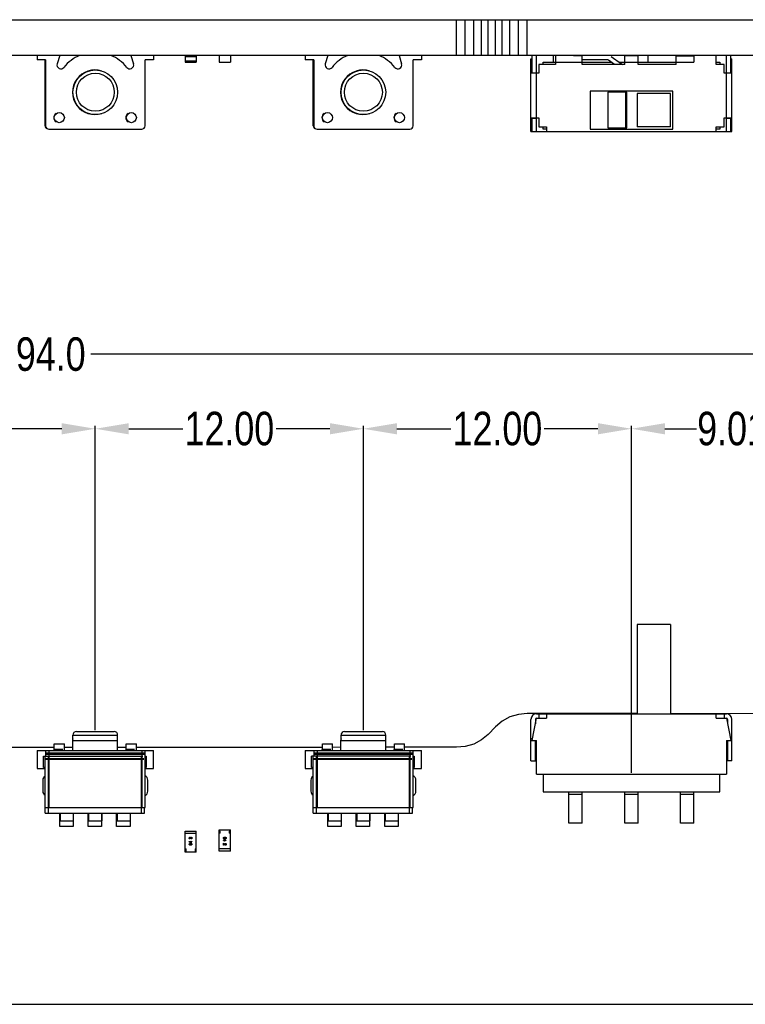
# Model space of a CAD drawing. Header units: inches. Extents: x -18 to 94, y -6 to 41.
# Tile 14 of 21: x 35 to 67, y -6 to 38. Entities that reach past the tile are written whole.
import ezdxf

# ---------------------------------------------------------------- set-up
doc = ezdxf.new("R2010")
doc.units = ezdxf.units.IN
doc.header["$LTSCALE"] = 1.21
doc.header["$MEASUREMENT"] = 0
doc.header["$PDMODE"] = 3
doc.header["$PDSIZE"] = 0.3125
doc.layers.get('0').update_dxf_attribs({"linetype": 'CONTINUOUS'})
doc.layers.get('Defpoints').update_dxf_attribs({"linetype": 'CONTINUOUS'})
doc.layers.add('DIM', color=3, linetype='CONTINUOUS')
doc.styles.get("Standard").update_dxf_attribs({"font": 'txt', "width": 0.8})
doc.dimstyles.get("Standard").update_dxf_attribs({"dimtxt": 0.15625, "dimasz": 0.1875, "dimexe": 0.125, "dimexo": 0.0625, "dimgap": 0.09, "dimtad": 0, "dimtih": 1, "dimtoh": 1, "dimzin": 4, "dimdsep": 46, "dimtxsty": 'STANDARD', "dimblk": '_FILLED', "dimblk1": '_FILLED', "dimblk2": '_FILLED', "dimcen": 0.09, "dimazin": 1, "dimtp": 0.01, "dimtm": 0.01, "dimtfac": 1, "dimtofl": 0, "dimtmove": 0, "dimatfit": 3, "dimldrblk": '_FILLED', "dimfxl": 1, "dimtolj": 1, "dimtzin": 4, "dimarcsym": 0})

# ---------------------------------------------------------------- blocks, each defined once
blk = doc.blocks.new('_FILLED')
at = {"color": 0, "linetype": 'ByBlock'}
blk.add_solid([(0, 0), (-1, 0.167), (-1, -0.167)], dxfattribs=at)
blk = doc.blocks.new('*D8')
at = {"layer": 'Defpoints', "color": 0}
for p in [(24.02, 19.29), (24.02, 8.326), (38.02, 5.726)]:
    blk.add_point(p, dxfattribs=at)
at = {"layer": 'DIM', "color": 0, "lineweight": -2}
for p, q in [((24.02, 8.389), (24.02, 19.415)), ((38.02, 5.789), (38.02, 19.415)), ((25.52, 19.29), (28.93, 19.29)), ((36.52, 19.29), (33.11, 19.29))]:
    blk.add_line(p, q, dxfattribs=at)
at = {"layer": 'DIM', "color": 0, "lineweight": -2, "xscale": 1.5, "yscale": 1.5, "zscale": 1.5, "rotation": 180}
blk.add_blockref('_FILLED', (24.02, 19.29), dxfattribs=at)
at = {"layer": 'DIM', "color": 0, "lineweight": -2, "xscale": 1.5, "yscale": 1.5, "zscale": 1.5}
blk.add_blockref('_FILLED', (38.02, 19.29), dxfattribs=at)
at = {"layer": 'DIM', "color": 0, "insert": (31.02, 19.29), "char_height": 1.5, "attachment_point": 5}
blk.add_mtext('\\A1;14.00', dxfattribs=at)
blk = doc.blocks.new('*D9')
at = {"layer": 'Defpoints', "color": 0}
for p in [(38.02, 19.29), (38.02, 5.726), (50.02, 5.726)]:
    blk.add_point(p, dxfattribs=at)
at = {"layer": 'DIM', "color": 0, "lineweight": -2}
for p, q in [((38.02, 5.789), (38.02, 19.415)), ((50.02, 5.789), (50.02, 19.415)), ((39.52, 19.29), (41.93, 19.29)), ((48.52, 19.29), (46.11, 19.29))]:
    blk.add_line(p, q, dxfattribs=at)
at = {"layer": 'DIM', "color": 0, "lineweight": -2, "xscale": 1.5, "yscale": 1.5, "zscale": 1.5, "rotation": 180}
blk.add_blockref('_FILLED', (38.02, 19.29), dxfattribs=at)
at = {"layer": 'DIM', "color": 0, "lineweight": -2, "xscale": 1.5, "yscale": 1.5, "zscale": 1.5}
blk.add_blockref('_FILLED', (50.02, 19.29), dxfattribs=at)
at = {"layer": 'DIM', "color": 0, "insert": (44.02, 19.29), "char_height": 1.5, "attachment_point": 5}
blk.add_mtext('\\A1;12.00', dxfattribs=at)
blk = doc.blocks.new('*D10')
at = {"layer": 'Defpoints', "color": 0}
for p in [(50.02, 19.29), (50.02, 5.726), (62.02, 3.826)]:
    blk.add_point(p, dxfattribs=at)
at = {"layer": 'DIM', "color": 0, "lineweight": -2}
for p, q in [((50.02, 5.789), (50.02, 19.415)), ((62.02, 3.889), (62.02, 19.415)), ((51.52, 19.29), (53.93, 19.29)), ((60.52, 19.29), (58.11, 19.29))]:
    blk.add_line(p, q, dxfattribs=at)
at = {"layer": 'DIM', "color": 0, "lineweight": -2, "xscale": 1.5, "yscale": 1.5, "zscale": 1.5, "rotation": 180}
blk.add_blockref('_FILLED', (50.02, 19.29), dxfattribs=at)
at = {"layer": 'DIM', "color": 0, "lineweight": -2, "xscale": 1.5, "yscale": 1.5, "zscale": 1.5}
blk.add_blockref('_FILLED', (62.02, 19.29), dxfattribs=at)
at = {"layer": 'DIM', "color": 0, "insert": (56.02, 19.29), "char_height": 1.5, "attachment_point": 5}
blk.add_mtext('\\A1;12.00', dxfattribs=at)
blk = doc.blocks.new('*D12')
at = {"layer": 'Defpoints', "color": 0}
for p in [(62.02, 19.29), (71.03, 5.741), (62.02, 3.826)]:
    blk.add_point(p, dxfattribs=at)
at = {"layer": 'DIM', "color": 0, "lineweight": -2}
for p, q in [((62.02, 3.889), (62.02, 19.415)), ((71.03, 5.804), (71.03, 19.415)), ((63.52, 19.29), (64.935, 19.29)), ((69.53, 19.29), (68.115, 19.29))]:
    blk.add_line(p, q, dxfattribs=at)
at = {"layer": 'DIM', "color": 0, "lineweight": -2, "xscale": 1.5, "yscale": 1.5, "zscale": 1.5, "rotation": 180}
blk.add_blockref('_FILLED', (62.02, 19.29), dxfattribs=at)
at = {"layer": 'DIM', "color": 0, "lineweight": -2, "xscale": 1.5, "yscale": 1.5, "zscale": 1.5}
blk.add_blockref('_FILLED', (71.03, 19.29), dxfattribs=at)
at = {"layer": 'DIM', "color": 0, "insert": (66.525, 19.29), "char_height": 1.5, "attachment_point": 5}
blk.add_mtext('\\A1;9.01', dxfattribs=at)
blk = doc.blocks.new('*D13')
at = {"layer": 'Defpoints', "color": 0}
for p in [(83.03, 22.624), (-10.98, 8.526), (83.03, 8.456)]:
    blk.add_point(p, dxfattribs=at)
at = {"layer": 'DIM', "color": 0, "lineweight": -2}
for p, q in [((-10.98, 8.589), (-10.98, 22.749)), ((-9.48, 22.624), (34.235, 22.624)), ((81.53, 22.624), (37.815, 22.624)), ((83.03, 8.519), (83.03, 22.749))]:
    blk.add_line(p, q, dxfattribs=at)
at = {"layer": 'DIM', "color": 0, "lineweight": -2, "xscale": 1.5, "yscale": 1.5, "zscale": 1.5, "rotation": 180}
blk.add_blockref('_FILLED', (-10.98, 22.624), dxfattribs=at)
at = {"layer": 'DIM', "color": 0, "lineweight": -2, "xscale": 1.5, "yscale": 1.5, "zscale": 1.5}
blk.add_blockref('_FILLED', (83.03, 22.624), dxfattribs=at)
at = {"layer": 'DIM', "color": 0, "insert": (36.025, 22.624), "char_height": 1.5, "attachment_point": 5}
blk.add_mtext('\\A1;94.0', dxfattribs=at)

msp = doc.modelspace()

# ---------------------------------------------------------------- linework, layer by layer
at = {"color": 7, "linetype": 'Continuous'}
for p, q in [((-10.99, 37.609), (83.03, 37.609)), ((54.192, 36.009), (54.192, 37.609)), ((54.584, 36.009), (54.584, 37.609)), ((54.961, 36.009), (54.961, 37.609)), ((55.308, 36.009), (55.308, 37.609)), ((55.613, 36.009), (55.613, 37.609)), ((55.934, 36.009), (55.934, 37.609)), ((56.232, 36.009), (56.232, 37.609)), ((56.58, 36.009), (56.58, 37.609)), ((56.957, 36.009), (56.957, 37.609)), ((57.349, 36.009), (57.349, 37.609)), ((83.03, 36.009), (-10.99, 36.009)), ((35.42, 36.009), (35.42, 35.809)), ((35.795, 35.809), (35.42, 35.809)), ((35.775, 32.859), (35.775, 35.809)), ((35.795, 35.809), (35.795, 32.859)), ((36.426, 36.009), (36.311, 35.632)), ((39.615, 36.009), (39.729, 35.632)), ((40.62, 35.809), (40.245, 35.809)), ((40.245, 32.859), (40.245, 35.809)), ((40.62, 36.009), (40.62, 35.809)), ((42.04, 36.009), (42.04, 35.709)), ((42.04, 35.959), (42.54, 35.959)), ((42.04, 35.759), (42.54, 35.759)), ((42.54, 36.009), (42.54, 35.709)), ((43.564, 36.009), (43.564, 35.709)), ((44.064, 36.009), (44.064, 35.709)), ((47.42, 36.009), (47.42, 35.809)), ((47.795, 35.809), (47.42, 35.809)), ((47.775, 32.859), (47.775, 35.809)), ((47.795, 35.809), (47.795, 32.859)), ((48.426, 36.009), (48.311, 35.632)), ((51.615, 36.009), (51.729, 35.632)), ((52.62, 35.809), (52.245, 35.809)), ((52.245, 32.859), (52.245, 35.809)), ((52.62, 36.009), (52.62, 35.809)), ((57.52, 35.859), (57.57, 35.859)), ((57.52, 32.609), (57.52, 35.859)), ((57.57, 35.759), (57.52, 35.759)), ((57.57, 35.234), (57.57, 36.009)), ((57.77, 32.609), (57.77, 36.009)), ((58.52, 36.009), (58.52, 35.709)), ((58.62, 36.009), (58.62, 35.609)), ((59.82, 35.991), (59.42, 35.991)), ((59.508, 35.991), (59.508, 36.009)), ((59.602, 36.009), (59.602, 35.991)), ((59.82, 35.609), (59.82, 35.991)), ((60.94, 35.809), (59.82, 35.809)), ((61.257, 35.609), (60.997, 35.79)), ((61.112, 35.954), (61.57, 35.633)), ((62.32, 35.991), (61.72, 35.991)), ((61.72, 35.609), (61.72, 35.991)), ((62.127, 35.991), (62.134, 35.999)), ((62.134, 35.999), (62.141, 35.991)), ((62.32, 35.609), (62.32, 35.991)), ((62.77, 35.709), (62.77, 36.009)), ((64.02, 35.991), (64.82, 35.991)), ((64.02, 35.609), (64.02, 35.991)), ((64.82, 36.009), (64.82, 35.709)), ((65.82, 35.609), (65.82, 36.009)), ((66.27, 32.609), (66.27, 36.009)), ((66.47, 35.234), (66.47, 36.009)), ((66.47, 35.859), (66.52, 35.859)), ((66.52, 35.759), (66.47, 35.759)), ((66.52, 32.609), (66.52, 35.859)), ((42.04, 35.709), (42.54, 35.709)), ((43.564, 35.709), (44.064, 35.709)), ((57.52, 35.382), (57.57, 35.382)), ((57.52, 35.295), (57.57, 35.295)), ((58.62, 35.609), (57.87, 35.609)), ((57.87, 35.609), (57.87, 35.209)), ((58.07, 35.709), (61.114, 35.709)), ((58.07, 35.609), (58.07, 35.709)), ((61.72, 35.609), (59.82, 35.609)), ((61.463, 35.709), (64.82, 35.709)), ((64.02, 35.609), (62.32, 35.609)), ((65.82, 35.709), (65.97, 35.709)), ((66.17, 35.609), (65.82, 35.609)), ((65.97, 35.709), (65.97, 35.609)), ((66.17, 35.209), (66.17, 35.609)), ((66.47, 35.382), (66.52, 35.382)), ((66.47, 35.295), (66.52, 35.295)), ((57.87, 35.209), (57.52, 35.209)), ((57.57, 35.234), (57.77, 35.234)), ((57.72, 35.209), (57.72, 35.234)), ((66.52, 35.209), (66.17, 35.209)), ((66.27, 35.234), (66.47, 35.234)), ((66.32, 35.234), (66.32, 35.209)), ((63.87, 34.409), (60.17, 34.409)), ((60.17, 34.409), (60.17, 32.709)), ((63.87, 32.709), (63.87, 34.409)), ((61.82, 34.359), (60.97, 34.359)), ((60.97, 34.359), (60.97, 32.759)), ((61.77, 32.759), (61.77, 34.359)), ((61.82, 32.759), (61.82, 34.359)), ((63.77, 34.309), (62.27, 34.309)), ((62.27, 34.309), (62.27, 32.809)), ((63.77, 32.809), (63.77, 34.309)), ((57.52, 33.209), (57.87, 33.209)), ((57.57, 33.122), (57.52, 33.122)), ((57.77, 33.184), (57.57, 33.184)), ((57.57, 32.609), (57.57, 33.184)), ((57.72, 33.184), (57.72, 33.209)), ((57.87, 33.209), (57.87, 32.809)), ((66.17, 33.209), (66.52, 33.209)), ((66.17, 32.809), (66.17, 33.209)), ((66.47, 33.184), (66.27, 33.184)), ((66.32, 33.209), (66.32, 33.184)), ((66.47, 32.609), (66.47, 33.184)), ((66.52, 33.122), (66.47, 33.122)), ((35.945, 32.709), (40.095, 32.709)), ((47.945, 32.709), (52.095, 32.709)), ((57.57, 33.035), (57.52, 33.035)), ((57.52, 32.659), (57.57, 32.659)), ((57.87, 32.809), (58.22, 32.809)), ((58.07, 32.709), (58.07, 32.809)), ((58.22, 32.709), (58.07, 32.709)), ((58.22, 32.809), (58.22, 32.609)), ((60.17, 32.709), (63.87, 32.709)), ((60.97, 32.759), (61.82, 32.759)), ((63.77, 32.809), (62.27, 32.809)), ((65.82, 32.809), (66.17, 32.809)), ((65.82, 32.609), (65.82, 32.809)), ((65.97, 32.709), (65.82, 32.709)), ((65.97, 32.809), (65.97, 32.709)), ((66.52, 33.035), (66.47, 33.035)), ((66.47, 32.659), (66.52, 32.659)), ((57.52, 32.609), (66.52, 32.609)), ((63.77, 10.526), (62.27, 10.526)), ((62.27, 10.526), (62.27, 6.526)), ((63.77, 10.526), (63.77, 6.526)), ((56.232, 6.197), (55.934, 5.94)), ((56.58, 6.383), (56.232, 6.197)), ((56.957, 6.497), (56.58, 6.383)), ((57.349, 6.536), (56.957, 6.497)), ((62.27, 6.533), (57.349, 6.536)), ((57.52, 4.426), (57.52, 6.276)), ((57.57, 5.326), (57.77, 6.326)), ((57.72, 6.276), (57.72, 6.076)), ((57.77, 6.526), (66.27, 6.526)), ((57.77, 6.326), (58.22, 6.326)), ((57.87, 6.526), (57.87, 6.326)), ((58.22, 6.526), (58.22, 6.326)), ((75.02, 6.526), (63.77, 6.532)), ((65.82, 6.326), (65.82, 6.526)), ((65.82, 6.326), (66.27, 6.326)), ((66.17, 6.526), (66.17, 6.326)), ((66.27, 6.326), (66.47, 5.326)), ((66.32, 6.276), (66.32, 6.076)), ((66.52, 4.426), (66.52, 6.276)), ((55.934, 5.94), (55.613, 5.605)), ((37, 5.327), (37, 4.876)), ((37, 5.327), (39, 5.327)), ((37.02, 5.402), (37.02, 5.576)), ((37.02, 5.576), (39.02, 5.576)), ((37.17, 5.726), (38.87, 5.726)), ((39.02, 4.876), (39.02, 5.576)), ((49, 5.327), (51, 5.327)), ((49, 5.327), (49, 4.876)), ((49.02, 5.576), (51.02, 5.576)), ((49.02, 5.402), (49.02, 5.576)), ((49.17, 5.726), (50.87, 5.726)), ((51.02, 4.876), (51.02, 5.576)), ((55.308, 5.355), (54.961, 5.169)), ((55.613, 5.605), (55.308, 5.355)), ((57.52, 5.426), (57.59, 5.426)), ((57.52, 5.326), (57.77, 5.326)), ((57.72, 5.313), (57.52, 5.313)), ((57.72, 4.426), (57.72, 5.326)), ((57.77, 3.826), (57.77, 5.326)), ((66.27, 5.326), (66.52, 5.326)), ((66.27, 5.326), (66.27, 3.826)), ((66.32, 5.326), (66.32, 4.426)), ((66.52, 5.313), (66.32, 5.313)), ((66.436, 5.499), (66.52, 5.499)), ((66.453, 5.413), (66.52, 5.413)), ((36.183, 5.017), (33.849, 5.016)), ((35.42, 4.876), (35.42, 4.076)), ((35.42, 4.876), (40.62, 4.876)), ((35.795, 4.876), (35.795, 4.627)), ((35.945, 4.876), (35.945, 4.776)), ((36.163, 4.927), (36.163, 4.876)), ((36.558, 4.927), (36.163, 4.927)), ((36.183, 4.927), (36.183, 5.176)), ((36.183, 5.176), (36.634, 5.176)), ((36.634, 4.876), (36.634, 5.176)), ((37, 5.018), (36.634, 5.018)), ((39.406, 5.019), (39.02, 5.019)), ((39.386, 4.927), (39.386, 4.876)), ((39.781, 4.927), (39.386, 4.927)), ((39.406, 4.927), (39.406, 5.176)), ((39.406, 5.176), (39.858, 5.176)), ((39.858, 4.876), (39.858, 5.176)), ((48.183, 5.023), (39.858, 5.019)), ((40.095, 4.876), (40.095, 4.776)), ((40.245, 2.326), (40.245, 4.876)), ((40.62, 4.076), (40.62, 4.876)), ((47.42, 4.876), (52.62, 4.876)), ((47.42, 4.876), (47.42, 4.076)), ((47.795, 4.876), (47.795, 4.627)), ((47.945, 4.876), (47.945, 4.776)), ((48.558, 4.927), (48.163, 4.927)), ((48.163, 4.927), (48.163, 4.876)), ((48.183, 5.176), (48.634, 5.176)), ((48.183, 4.927), (48.183, 5.176)), ((48.634, 4.876), (48.634, 5.176)), ((49, 5.024), (48.634, 5.023)), ((51.406, 5.025), (51.02, 5.025)), ((51.781, 4.927), (51.386, 4.927)), ((51.386, 4.927), (51.386, 4.876)), ((51.406, 5.176), (51.858, 5.176)), ((51.406, 4.927), (51.406, 5.176)), ((51.858, 4.876), (51.858, 5.176)), ((54.192, 5.026), (51.858, 5.025)), ((52.095, 4.876), (52.095, 4.776)), ((52.245, 2.326), (52.245, 4.876)), ((52.62, 4.076), (52.62, 4.876)), ((54.584, 5.055), (54.192, 5.026)), ((54.961, 5.169), (54.584, 5.055)), ((35.7, 4.127), (35.7, 4.627)), ((35.7, 4.627), (40.15, 4.627)), ((35.775, 2.077), (35.775, 4.627)), ((35.775, 4.527), (40.195, 4.527)), ((40.195, 4.473), (35.775, 4.473)), ((35.795, 4.776), (40.245, 4.776)), ((35.795, 4.722), (40.245, 4.722)), ((35.795, 4.527), (35.795, 4.473)), ((35.825, 4.776), (35.825, 4.722)), ((35.925, 4.527), (35.925, 4.627)), ((35.925, 2.077), (35.925, 4.473)), ((35.945, 4.722), (35.945, 2.326)), ((35.975, 4.776), (35.975, 4.722)), ((40.065, 4.722), (40.065, 4.776)), ((40.075, 4.627), (40.075, 4.527)), ((40.075, 4.473), (40.075, 2.077)), ((40.095, 4.722), (40.095, 2.326)), ((40.215, 4.722), (40.215, 4.776)), ((40.245, 4.627), (40.3, 4.627)), ((40.3, 4.627), (40.3, 4.127)), ((52.15, 4.627), (47.7, 4.627)), ((47.7, 4.127), (47.7, 4.627)), ((47.775, 2.077), (47.775, 4.627)), ((47.775, 4.527), (52.195, 4.527)), ((52.195, 4.473), (47.775, 4.473)), ((47.795, 4.776), (52.245, 4.776)), ((47.795, 4.722), (52.245, 4.722)), ((47.795, 4.527), (47.795, 4.473)), ((47.825, 4.776), (47.825, 4.722)), ((47.925, 4.527), (47.925, 4.627)), ((47.925, 2.077), (47.925, 4.473)), ((47.945, 4.722), (47.945, 2.326)), ((47.975, 4.776), (47.975, 4.722)), ((52.065, 4.722), (52.065, 4.776)), ((52.075, 4.627), (52.075, 4.527)), ((52.075, 4.473), (52.075, 2.077)), ((52.095, 4.722), (52.095, 2.326)), ((52.215, 4.722), (52.215, 4.776)), ((52.245, 4.627), (52.3, 4.627)), ((52.3, 4.627), (52.3, 4.127)), ((57.52, 4.426), (57.72, 4.426)), ((66.52, 4.426), (66.32, 4.426)), ((35.42, 4.076), (35.775, 4.076)), ((35.775, 4.127), (35.7, 4.127)), ((40.3, 4.127), (40.245, 4.127)), ((40.245, 4.076), (40.62, 4.076)), ((47.42, 4.076), (47.775, 4.076)), ((47.775, 4.127), (47.7, 4.127)), ((52.3, 4.127), (52.245, 4.127)), ((52.245, 4.076), (52.62, 4.076)), ((35.67, 3.557), (35.67, 3.057)), ((40.37, 3.057), (40.37, 3.557)), ((47.67, 3.557), (47.67, 3.057)), ((52.37, 3.057), (52.37, 3.557)), ((57.77, 3.826), (66.27, 3.826)), ((58.07, 3.826), (58.07, 3.026)), ((65.97, 3.026), (65.97, 3.826)), ((58.07, 3.026), (65.97, 3.026)), ((59.22, 1.623), (59.22, 3.026)), ((59.22, 2.926), (59.82, 2.926)), ((59.82, 1.623), (59.82, 3.026)), ((61.72, 1.623), (61.72, 3.026)), ((61.72, 2.926), (62.32, 2.926)), ((62.32, 1.623), (62.32, 3.026)), ((64.22, 1.623), (64.22, 3.026)), ((64.22, 2.926), (64.82, 2.926)), ((64.82, 1.623), (64.82, 3.026)), ((35.795, 2.326), (40.245, 2.326)), ((40.225, 2.077), (40.225, 2.326)), ((47.795, 2.326), (52.245, 2.326)), ((52.225, 2.077), (52.225, 2.326)), ((35.775, 2.077), (40.225, 2.077)), ((36.425, 1.477), (36.425, 2.077)), ((36.445, 2.077), (36.445, 1.726)), ((37.025, 2.077), (37.025, 1.477)), ((37.045, 1.726), (37.045, 2.077)), ((37.7, 1.477), (37.7, 2.077)), ((37.72, 2.077), (37.72, 1.726)), ((38.3, 2.077), (38.3, 1.477)), ((38.32, 1.726), (38.32, 2.077)), ((38.975, 1.477), (38.975, 2.077)), ((38.995, 2.077), (38.995, 1.726)), ((39.575, 2.077), (39.575, 1.477)), ((39.595, 1.726), (39.595, 2.077)), ((47.775, 2.077), (52.225, 2.077)), ((48.425, 1.477), (48.425, 2.077)), ((48.445, 2.077), (48.445, 1.726)), ((49.025, 2.077), (49.025, 1.477)), ((49.045, 1.726), (49.045, 2.077)), ((49.7, 1.477), (49.7, 2.077)), ((49.72, 2.077), (49.72, 1.726)), ((50.3, 2.077), (50.3, 1.477)), ((50.32, 1.726), (50.32, 2.077)), ((50.975, 1.477), (50.975, 2.077)), ((50.995, 2.077), (50.995, 1.726)), ((51.575, 2.077), (51.575, 1.477)), ((51.595, 1.726), (51.595, 2.077)), ((37.025, 1.477), (36.425, 1.477)), ((36.445, 1.726), (37.045, 1.726)), ((38.3, 1.477), (37.7, 1.477)), ((37.72, 1.726), (38.32, 1.726)), ((39.575, 1.477), (38.975, 1.477)), ((38.995, 1.726), (39.595, 1.726)), ((49.025, 1.477), (48.425, 1.477)), ((48.445, 1.726), (49.045, 1.726)), ((50.3, 1.477), (49.7, 1.477)), ((49.72, 1.726), (50.32, 1.726)), ((51.575, 1.477), (50.975, 1.477)), ((50.995, 1.726), (51.595, 1.726)), ((59.82, 1.623), (59.22, 1.623)), ((62.32, 1.623), (61.72, 1.623)), ((64.82, 1.623), (64.22, 1.623)), ((42.04, 1.273), (42.54, 1.273)), ((42.04, 0.323), (42.04, 1.273)), ((42.04, 1.173), (42.54, 1.173)), ((42.267, 0.938), (42.267, 0.923)), ((42.296, 0.948), (42.287, 0.964)), ((42.299, 0.969), (42.306, 0.957)), ((42.329, 1.001), (42.342, 1.001)), ((42.329, 0.937), (42.329, 1.001)), ((42.342, 1.001), (42.342, 0.921)), ((42.54, 0.323), (42.54, 1.273)), ((43.564, 1.323), (44.064, 1.323)), ((43.564, 0.373), (43.564, 1.323)), ((43.614, 1.273), (43.564, 1.273)), ((43.614, 1.173), (43.564, 1.173)), ((43.614, 1.173), (43.614, 1.273)), ((43.791, 0.912), (43.805, 0.912)), ((43.791, 0.86), (43.791, 0.912)), ((43.803, 0.898), (43.858, 0.86)), ((43.803, 0.898), (43.803, 0.86)), ((43.805, 0.912), (43.88, 0.858)), ((44.064, 1.273), (44.014, 1.273)), ((44.014, 1.273), (44.014, 1.173)), ((44.064, 1.173), (44.014, 1.173)), ((44.064, 0.373), (44.064, 1.323)), ((42.04, 0.473), (42.09, 0.473)), ((42.09, 0.373), (42.09, 0.473)), ((42.224, 0.8), (42.301, 0.8)), ((42.224, 0.787), (42.224, 0.8)), ((42.299, 0.734), (42.224, 0.787)), ((42.301, 0.785), (42.246, 0.785)), ((42.301, 0.747), (42.246, 0.785)), ((42.314, 0.734), (42.299, 0.734)), ((42.301, 0.818), (42.314, 0.818)), ((42.301, 0.8), (42.301, 0.818)), ((42.301, 0.747), (42.301, 0.785)), ((42.314, 0.818), (42.314, 0.8)), ((42.314, 0.8), (42.342, 0.8)), ((42.342, 0.785), (42.314, 0.785)), ((42.314, 0.785), (42.314, 0.734)), ((42.342, 0.8), (42.342, 0.785)), ((42.49, 0.473), (42.54, 0.473)), ((42.49, 0.473), (42.49, 0.373)), ((44.064, 0.473), (43.564, 0.473)), ((43.762, 0.86), (43.791, 0.86)), ((43.762, 0.846), (43.762, 0.86)), ((43.791, 0.846), (43.762, 0.846)), ((43.762, 0.644), (43.762, 0.725)), ((43.776, 0.644), (43.762, 0.644)), ((43.776, 0.709), (43.776, 0.644)), ((43.791, 0.828), (43.791, 0.846)), ((43.803, 0.828), (43.791, 0.828)), ((43.805, 0.676), (43.798, 0.689)), ((43.803, 0.86), (43.858, 0.86)), ((43.88, 0.846), (43.803, 0.846)), ((43.803, 0.846), (43.803, 0.828)), ((43.808, 0.697), (43.818, 0.682)), ((43.837, 0.707), (43.837, 0.722)), ((43.88, 0.858), (43.88, 0.846)), ((42.04, 0.373), (42.09, 0.373)), ((42.54, 0.323), (42.04, 0.323)), ((42.49, 0.373), (42.54, 0.373)), ((44.064, 0.373), (43.564, 0.373)), ((-8.98, -6.474), (81.02, -6.484))]:
    msp.add_line(p, q, dxfattribs=at)
for centre, radius in [((38.02, 34.359), 1), ((50.02, 34.359), 1), ((38.02, 34.359), 0.85), ((50.02, 34.359), 0.85), ((36.408, 33.222), 0.226), ((39.632, 33.222), 0.226), ((48.408, 33.222), 0.226), ((51.632, 33.222), 0.226)]:
    msp.add_circle(centre, radius, dxfattribs=at)
for centre, radius, start, end in [((38.02, 34.359), 1.793, 113.024, 141.583), ((38.02, 34.359), 1.793, 38.417, 66.976), ((50.02, 34.359), 1.793, 113.024, 141.583), ((50.02, 34.359), 1.793, 38.417, 66.976), ((60.94, 35.709), 0.1, 55, 90), ((36.479, 35.581), 0.175, 163.1132, 321.583), ((38, 34.359), 1, 72.0006, 287.9996), ((39.562, 35.581), 0.175, 218.417, 16.8868), ((48.479, 35.581), 0.175, 163.1132, 321.583), ((50, 34.359), 1, 72.0006, 287.9996), ((51.562, 35.581), 0.175, 218.417, 16.8868), ((61.668, 35.773), 0.17, 235, 256.7294), ((36.389, 33.222), 0.226, 124.7009, 235.7004), ((39.612, 33.222), 0.226, 124.7009, 235.7004), ((48.389, 33.222), 0.226, 124.7009, 235.7004), ((51.612, 33.222), 0.226, 124.7009, 235.7004), ((35.925, 32.859), 0.15, 180, 239.9671), ((35.945, 32.859), 0.15, 180, 270), ((40.095, 32.859), 0.15, 270, 0), ((47.925, 32.859), 0.15, 180, 239.9671), ((47.945, 32.859), 0.15, 180, 270), ((52.095, 32.859), 0.15, 270, 0), ((57.77, 6.276), 0.25, 90, 180), ((57.77, 6.276), 0.05, 90, 180), ((66.27, 6.276), 0.25, 0, 90), ((66.27, 6.276), 0.05, 0, 90), ((37.15, 5.327), 0.15, 150, 180), ((37.17, 5.576), 0.15, 90, 180), ((38.87, 5.576), 0.15, 0, 90), ((49.15, 5.327), 0.15, 150, 180), ((49.17, 5.576), 0.15, 90, 180), ((50.87, 5.576), 0.15, 0, 90), ((35.87, 3.557), 0.2, 118.3248, 180), ((40.17, 3.557), 0.2, 0, 67.2683), ((47.87, 3.557), 0.2, 118.3253, 180), ((52.17, 3.557), 0.2, 0, 67.2688), ((35.87, 3.057), 0.2, 180, 241.6752), ((40.17, 3.057), 0.2, 292.7111, 0), ((47.87, 3.057), 0.2, 180, 241.6747), ((52.17, 3.057), 0.2, 292.7107, 0)]:
    msp.add_arc(centre, radius, start, end, dxfattribs=at)
for points, knots in [([(42.224, 0.964), (42.225, 0.973), (42.23, 0.994), (42.25, 1.001), (42.26, 1.001)], [0, 0, 0, 0, 0.501561, 1, 1, 1, 1]), ([(42.267, 0.923), (42.256, 0.924), (42.232, 0.929), (42.225, 0.953), (42.224, 0.964)], [0, 0, 0, 0, 0.501016, 1, 1, 1, 1]), ([(42.259, 0.986), (42.253, 0.985), (42.241, 0.981), (42.238, 0.968), (42.238, 0.962)], [0, 0, 0, 0, 0.497709, 1, 1, 1, 1]), ([(42.238, 0.962), (42.238, 0.955), (42.245, 0.94), (42.26, 0.939), (42.267, 0.938)], [0, 0, 0, 0, 0.493153, 1, 1, 1, 1]), ([(42.287, 0.964), (42.283, 0.972), (42.275, 0.984), (42.262, 0.986), (42.259, 0.986)], [0, 0, 0, 0, 0.747563, 1, 1, 1, 1]), ([(42.26, 1.001), (42.269, 1.002), (42.287, 0.994), (42.296, 0.977), (42.299, 0.969)], [0, 0, 0, 0, 0.494538, 1, 1, 1, 1]), ([(42.342, 0.921), (42.333, 0.921), (42.314, 0.925), (42.3, 0.94), (42.296, 0.948)], [0, 0, 0, 0, 0.500551, 1, 1, 1, 1]), ([(43.76, 0.963), (43.76, 0.969), (43.763, 0.983), (43.785, 1.001), (43.806, 1.003), (43.819, 1.003)], [0, 0, 0, 0, 0.249938, 0.499416, 1, 1, 1, 1]), ([(43.819, 0.922), (43.806, 0.922), (43.785, 0.924), (43.763, 0.942), (43.76, 0.956), (43.76, 0.963)], [0, 0, 0, 0, 0.50059, 0.75007, 1, 1, 1, 1]), ([(43.772, 0.963), (43.772, 0.968), (43.776, 0.978), (43.794, 0.986), (43.809, 0.987), (43.819, 0.987)], [0, 0, 0, 0, 0.246776, 0.497118, 1, 1, 1, 1]), ([(43.819, 0.938), (43.809, 0.938), (43.794, 0.939), (43.776, 0.948), (43.772, 0.958), (43.772, 0.963)], [0, 0, 0, 0, 0.50203, 0.75219, 1, 1, 1, 1]), ([(43.819, 1.003), (43.833, 1.003), (43.854, 1.001), (43.877, 0.984), (43.88, 0.97), (43.88, 0.963)], [0, 0, 0, 0, 0.50083, 0.750357, 1, 1, 1, 1]), ([(43.819, 0.987), (43.829, 0.987), (43.844, 0.986), (43.862, 0.978), (43.866, 0.968), (43.866, 0.963)], [0, 0, 0, 0, 0.502503, 0.752923, 1, 1, 1, 1]), ([(43.866, 0.963), (43.866, 0.958), (43.862, 0.948), (43.844, 0.939), (43.829, 0.938), (43.819, 0.938)], [0, 0, 0, 0, 0.247241, 0.497502, 1, 1, 1, 1]), ([(43.88, 0.963), (43.88, 0.956), (43.876, 0.942), (43.854, 0.925), (43.832, 0.923), (43.819, 0.922)], [0, 0, 0, 0, 0.24951, 0.49911, 1, 1, 1, 1]), ([(42.224, 0.683), (42.225, 0.69), (42.228, 0.704), (42.251, 0.721), (42.272, 0.723), (42.285, 0.724)], [0, 0, 0, 0, 0.24951, 0.49911, 1, 1, 1, 1]), ([(42.285, 0.642), (42.272, 0.643), (42.251, 0.644), (42.228, 0.662), (42.224, 0.676), (42.224, 0.683)], [0, 0, 0, 0, 0.50083, 0.750357, 1, 1, 1, 1]), ([(42.238, 0.683), (42.238, 0.688), (42.242, 0.698), (42.261, 0.707), (42.275, 0.708), (42.285, 0.708)], [0, 0, 0, 0, 0.247241, 0.497502, 1, 1, 1, 1]), ([(42.285, 0.659), (42.276, 0.659), (42.261, 0.66), (42.242, 0.668), (42.238, 0.678), (42.238, 0.683)], [0, 0, 0, 0, 0.502503, 0.752923, 1, 1, 1, 1]), ([(42.285, 0.724), (42.299, 0.723), (42.32, 0.721), (42.341, 0.703), (42.344, 0.69), (42.344, 0.683)], [0, 0, 0, 0, 0.50059, 0.75007, 1, 1, 1, 1]), ([(42.285, 0.708), (42.295, 0.708), (42.31, 0.707), (42.329, 0.698), (42.333, 0.688), (42.333, 0.683)], [0, 0, 0, 0, 0.50203, 0.75219, 1, 1, 1, 1]), ([(42.333, 0.683), (42.333, 0.678), (42.329, 0.668), (42.31, 0.66), (42.295, 0.659), (42.285, 0.659)], [0, 0, 0, 0, 0.246776, 0.497118, 1, 1, 1, 1]), ([(42.344, 0.683), (42.344, 0.676), (42.341, 0.662), (42.32, 0.645), (42.299, 0.643), (42.285, 0.642)], [0, 0, 0, 0, 0.249938, 0.499416, 1, 1, 1, 1]), ([(43.762, 0.725), (43.771, 0.725), (43.791, 0.721), (43.804, 0.706), (43.808, 0.697)], [0, 0, 0, 0, 0.500551, 1, 1, 1, 1]), ([(43.845, 0.644), (43.836, 0.644), (43.817, 0.652), (43.809, 0.668), (43.805, 0.676)], [0, 0, 0, 0, 0.494538, 1, 1, 1, 1]), ([(43.818, 0.682), (43.822, 0.673), (43.829, 0.662), (43.842, 0.66), (43.845, 0.66)], [0, 0, 0, 0, 0.747563, 1, 1, 1, 1]), ([(43.837, 0.722), (43.848, 0.722), (43.873, 0.717), (43.88, 0.692), (43.88, 0.682)], [0, 0, 0, 0, 0.501016, 1, 1, 1, 1]), ([(43.866, 0.684), (43.866, 0.69), (43.86, 0.706), (43.844, 0.707), (43.837, 0.707)], [0, 0, 0, 0, 0.493153, 1, 1, 1, 1]), ([(43.845, 0.66), (43.851, 0.66), (43.864, 0.665), (43.866, 0.678), (43.866, 0.684)], [0, 0, 0, 0, 0.497709, 1, 1, 1, 1]), ([(43.88, 0.682), (43.879, 0.672), (43.874, 0.652), (43.854, 0.645), (43.845, 0.644)], [0, 0, 0, 0, 0.501561, 1, 1, 1, 1])]:
    msp.add_open_spline(points, degree=3, knots=knots, dxfattribs=at)
for points in [[(42.306, 0.957), (42.311, 0.948), (42.319, 0.939), (42.329, 0.937)], [(43.798, 0.689), (43.793, 0.698), (43.785, 0.707), (43.776, 0.709)]]:
    msp.add_open_spline(points, degree=3, dxfattribs=at)

# ---------------------------------------------------------------- dimensions: what is measured, and where the dimension line sits
at = {"layer": 'DIM'}
for base, p1, p2, override, picture, middle in [((83.03, 22.624), (-10.98, 8.526), (83.03, 8.456), {"dimtxt": 1.5, "dimasz": 1.5, "dimtih": 0, "dimtoh": 0, "dimdec": 1, "dimzin": 0, "dimblk": '_FILLED', "dimcen": 0.198, "dimadec": 0, "dimazin": 0, "dimtp": 0, "dimtm": 0, "dimtdec": 4, "dimtzin": 0}, '*D13', (36.025, 22.624)), ((24.02, 19.29), (38.02, 5.726), (24.02, 8.326), {"dimtxt": 1.5, "dimasz": 1.5, "dimtih": 0, "dimtoh": 0, "dimzin": 0, "dimcen": 0.198, "dimadec": 0, "dimazin": 0, "dimtp": 0, "dimtm": 0, "dimtdec": 4, "dimtzin": 0}, '*D8', (31.02, 19.29)), ((38.02, 19.29), (50.02, 5.726), (38.02, 5.726), {"dimtxt": 1.5, "dimasz": 1.5, "dimtih": 0, "dimtoh": 0, "dimzin": 0, "dimcen": 0.198, "dimadec": 0, "dimazin": 0, "dimtp": 0, "dimtm": 0, "dimtdec": 4, "dimtzin": 0}, '*D9', (44.02, 19.29)), ((50.02, 19.29), (62.02, 3.826), (50.02, 5.726), {"dimtxt": 1.5, "dimasz": 1.5, "dimtih": 0, "dimtoh": 0, "dimzin": 0, "dimcen": 0.198, "dimadec": 0, "dimazin": 0, "dimtp": 0, "dimtm": 0, "dimtdec": 4, "dimtzin": 0}, '*D10', (56.02, 19.29)), ((62.02, 19.29), (71.03, 5.741), (62.02, 3.826), {"dimtxt": 1.5, "dimasz": 1.5, "dimtih": 0, "dimtoh": 0, "dimzin": 0, "dimcen": 0.198, "dimadec": 0, "dimazin": 0, "dimtp": 0, "dimtm": 0, "dimtdec": 4, "dimtzin": 0}, '*D12', (66.525, 19.29))]:
    dim = msp.add_linear_dim(base=base, p1=p1, p2=p2, dimstyle='STANDARD', override=override, dxfattribs=at)
    dim.commit()
    dim.dimension.update_dxf_attribs({"geometry": picture, "text_midpoint": middle})

doc.saveas('drawing.dxf')
